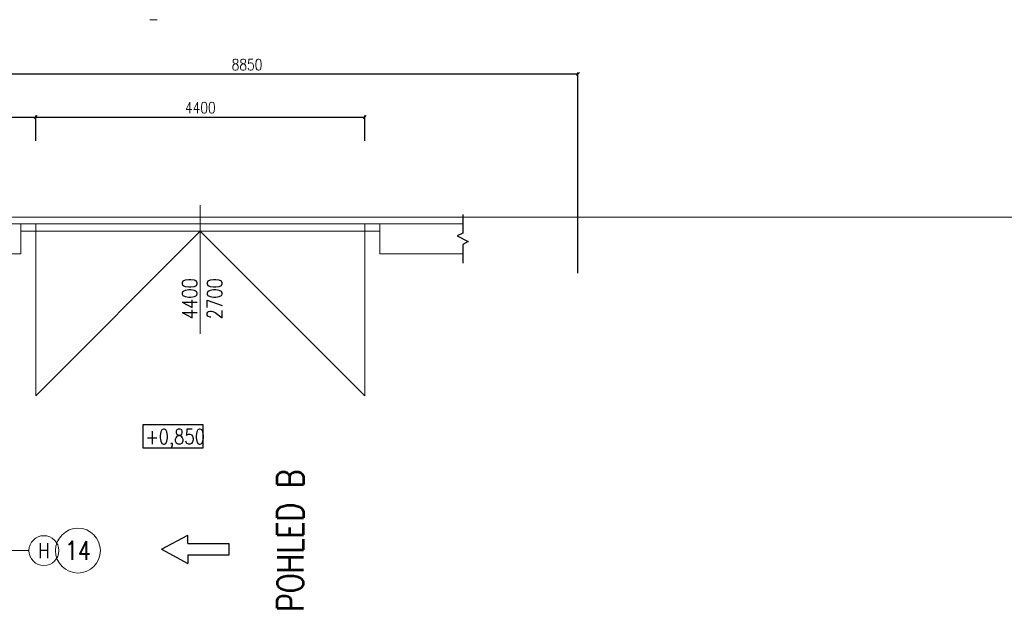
# Model space of a CAD drawing. Header units: millimetres. Extents: x -238874 to 551972, y -298952 to 658415.
# Tile 181 of 256: x 84532 to 97701, y 92959 to 100830. Entities that reach past the tile are written whole.
import ezdxf
from ezdxf.enums import TextEntityAlignment as Align

# ---------------------------------------------------------------- set-up
doc = ezdxf.new("R2010")
doc.units = ezdxf.units.MM
doc.header["$LTSCALE"] = 20
for name, color, linetype, lineweight in [('_00_HEDVIKA_pohledy', 1, 'Continuous', 25), ('CKBUBLINY', 1, 'Continuous', 18), ('CKBUBLINY DEMOLICE', 4, 'Continuous', 18), ('CKBUBLINY_POPIS', 3, 'Continuous', 25), ('CKDVERE_OSY', 120, 'Continuous', 18), ('CKSYMBOLY', 21, 'Continuous', 25), ('PRUCHODY', 7, 'Continuous', 18)]:
    doc.layers.add(name, color=color, linetype=linetype, lineweight=lineweight)
doc.layers.add('CKNETISK', color=116, linetype='Continuous', lineweight=18, plot=False)
doc.layers.add('CZ', color=255, linetype='Continuous')
doc.layers.add('KOTY', color=8, linetype='Continuous')
doc.styles.add('SIMPLEX', font='SIMPLEX.shx', dxfattribs={"width": 0.8, "bigfont": 'CAD13.shx'})
doc.styles.get("Standard").update_dxf_attribs({"font": 'simplex.shx', "width": 0.8})
doc.dimstyles.new('CKA', dxfattribs={"dimtxt": 200, "dimasz": 40, "dimexe": 20, "dimexo": 0.2, "dimgap": 50, "dimtad": 1, "dimdec": 0, "dimrnd": 1, "dimzin": 0, "dimdsep": 46, "dimtxsty": 'Standard', "dimblk1": 'OBLIQUE', "dimblk2": 'OBLIQUE', "dimsah": 1, "dimcen": 0.09, "dimclrd": 253, "dimclre": 253, "dimclrt": 253, "dimadec": 0, "dimazin": 0, "dimtfac": 1, "dimtdec": 0, "dimtix": 1, "dimtmove": 2, "dimatfit": 3, "dimfxl": 1, "dimtolj": 1, "dimtzin": 0, "dimarcsym": 0})

# ---------------------------------------------------------------- blocks, each defined once
blk = doc.blocks.new('_OBLIQUE')
at = {"color": 0, "linetype": 'ByBlock'}
blk.add_line((-0.5, -0.5), (0.5, 0.5), dxfattribs=at)
blk = doc.blocks.new('*D1463')
at = {"layer": 'DEFPOINTS', "color": 0, "transparency": 16777216}
for p in [(91998, 100104), (83148, 98100), (91998, 97060)]:
    blk.add_point(p, dxfattribs=at)
at = {"layer": 'KOTY', "lineweight": -2, "transparency": 16777216}
for p, q in [((83148, 100104), (91998, 100104)), ((91998, 97441), (91998, 100124))]:
    blk.add_line(p, q, dxfattribs=at)
at = {"layer": 'KOTY', "lineweight": -2, "transparency": 16777216, "xscale": 40, "yscale": 40, "zscale": 40, "rotation": 180}
blk.add_blockref('_OBLIQUE', (83148, 100104), dxfattribs=at)
at = {"layer": 'KOTY', "lineweight": -2, "transparency": 16777216, "xscale": 40, "yscale": 40, "zscale": 40}
blk.add_blockref('_OBLIQUE', (91998, 100104), dxfattribs=at)
at = {"layer": 'KOTY', "transparency": 16777216, "insert": (87573, 100229), "char_height": 150, "attachment_point": 5, "style": 'SIMPLEX'}
blk.add_mtext('\\A1;8850', dxfattribs=at)
blk = doc.blocks.new('*D1464')
at = {"layer": 'DEFPOINTS', "color": 0, "transparency": 16777216}
for p in [(89148, 99528), (84748, 98832), (89148, 98832)]:
    blk.add_point(p, dxfattribs=at)
at = {"layer": 'KOTY', "lineweight": -2, "transparency": 16777216}
for p, q in [((84748, 99528), (89148, 99528)), ((89148, 99212), (89148, 99548))]:
    blk.add_line(p, q, dxfattribs=at)
at = {"layer": 'KOTY', "lineweight": -2, "transparency": 16777216, "xscale": 40, "yscale": 40, "zscale": 40, "rotation": 180}
blk.add_blockref('_OBLIQUE', (84748, 99528), dxfattribs=at)
at = {"layer": 'KOTY', "lineweight": -2, "transparency": 16777216, "xscale": 40, "yscale": 40, "zscale": 40}
blk.add_blockref('_OBLIQUE', (89148, 99528), dxfattribs=at)
at = {"layer": 'KOTY', "transparency": 16777216, "insert": (86948, 99653), "char_height": 150, "attachment_point": 5, "style": 'SIMPLEX'}
blk.add_mtext('\\A1;4400', dxfattribs=at)
blk = doc.blocks.new('*D1465')
at = {"layer": 'DEFPOINTS', "color": 0, "transparency": 16777216}
for p in [(84748, 99528), (83148, 98832), (84748, 98832)]:
    blk.add_point(p, dxfattribs=at)
at = {"layer": 'KOTY', "lineweight": -2, "transparency": 16777216}
for p, q in [((83148, 99528), (84748, 99528)), ((84748, 99212), (84748, 99548))]:
    blk.add_line(p, q, dxfattribs=at)
at = {"layer": 'KOTY', "lineweight": -2, "transparency": 16777216, "xscale": 40, "yscale": 40, "zscale": 40, "rotation": 180}
blk.add_blockref('_OBLIQUE', (83148, 99528), dxfattribs=at)
at = {"layer": 'KOTY', "lineweight": -2, "transparency": 16777216, "xscale": 40, "yscale": 40, "zscale": 40}
blk.add_blockref('_OBLIQUE', (84748, 99528), dxfattribs=at)
at = {"layer": 'KOTY', "transparency": 16777216, "insert": (83948, 99653), "char_height": 150, "attachment_point": 5, "style": 'SIMPLEX'}
blk.add_mtext('\\A1;1600', dxfattribs=at)
blk = doc.blocks.new('*U3468')
at = {"color": 0, "linetype": 'ByBlock', "lineweight": -2}
for p, q in [((48.4, 38.7), (48.4, 94.6)), ((224.7, 0), (48.4, 94.6)), ((224.7, 0), (48.4, -94.6)), ((48.4, -38.7), (48.4, -94.6))]:
    blk.add_line(p, q, dxfattribs=at)
blk.add_lwpolyline([(48.4, -38.7), (-224.7, -38.7), (-224.7, 38.7), (48.4, 38.7)], dxfattribs=at)
at = {"color": 0, "linetype": 'Continuous', "lineweight": -2, "flags": 8}
blk.add_attdef('SPÁD', text='', height=100, dxfattribs=at).set_placement((0, 40), align=Align.CENTER)
blk = doc.blocks.new('CK_BUBBLE_1_0_0')
at = {"color": 0, "linetype": 'ByBlock', "lineweight": -2}
blk.add_circle((0, 0), 1, dxfattribs=at)

msp = doc.modelspace()

# ---------------------------------------------------------------- linework, layer by layer
at = {"layer": 'CKBUBLINY'}
msp.add_line((84656.073, 93730.047), (84656.073, 93730.047), dxfattribs=at)
at = {"layer": 'CKDVERE_OSY'}
msp.add_line((84656.073, 93730.047), (81864.903, 93730.047), dxfattribs=at)
at = {"layer": 'CKNETISK'}
msp.add_line((27397.962, 98190.047), (177401.712, 98190.047), dxfattribs=at)
at = {"layer": 'CKSYMBOLY'}
msp.add_lwpolyline([(90456.996, 98225.047), (90456.996, 97975.047), (90381.996, 97937.547), (90531.996, 97862.547), (90456.996, 97825.047), (90456.996, 97575.047)], dxfattribs=at)
at = {"layer": 'CZ', "color": 7}
msp.add_lwpolyline([(86182.795, 95416.33), (86981.821, 95416.33), (86981.821, 95100.393), (86182.795, 95100.393)], close=True, dxfattribs=at)
at = {"layer": 'PRUCHODY'}
for p, q in [((86372.219, 100829.91), (86272.219, 100829.91)), ((86947.962, 98348.3), (86947.962, 96629.253)), ((90456.996, 98100.047), (83147.962, 98100.047)), ((84547.962, 97700.047), (84547.962, 98100.047)), ((89347.962, 98000.047), (84547.962, 98000.047)), ((84747.962, 98000.047), (84747.962, 98100.047)), ((84747.962, 95800.047), (86947.962, 98000.047)), ((84747.962, 98000.047), (84747.962, 95800.047)), ((89147.962, 95800.047), (86947.962, 98000.047)), ((89147.962, 98000.047), (89147.962, 98100.047)), ((89147.962, 98000.047), (89147.962, 95800.047)), ((89347.962, 97700.047), (89347.962, 98100.047)), ((84547.962, 97700.047), (83147.962, 97700.047)), ((89347.962, 97700.047), (90456.996, 97700.047))]:
    msp.add_line(p, q, dxfattribs=at)

# ---------------------------------------------------------------- block references
at = {"layer": '_00_HEDVIKA_pohledy', "xscale": 2, "yscale": 2, "zscale": 2, "rotation": 180}
msp.add_blockref('*U3468', (86879.046, 93747.557), dxfattribs=at)
at = {"layer": 'CKBUBLINY'}
ref = msp.add_blockref('CK_BUBBLE_1_0_0', (85311.54, 93730.047), dxfattribs=dict(at, xscale=300, yscale=300, zscale=300))
ref.add_attrib('NUM1', '14', dxfattribs={"layer": 'CKBUBLINY_POPIS', "height": 250, "width": 0.8, "flags": 8}).set_placement((85311.54, 93730.047), align=Align.MIDDLE_CENTER)
at = {"layer": 'CKBUBLINY DEMOLICE'}
ref = msp.add_blockref('CK_BUBBLE_1_0_0', (84856.073, 93730.047), dxfattribs=dict(at, xscale=200, yscale=200, zscale=200))
ref.add_attrib('NUM1', 'H', dxfattribs={"height": 200, "width": 0.8, "flags": 8}).set_placement((84856.073, 93730.047), align=Align.MIDDLE_CENTER)

# ---------------------------------------------------------------- texts
at = {"layer": '_00_HEDVIKA_pohledy', "insert": (87976.68, 92910.536), "char_height": 350, "attachment_point": 1, "rotation": 90}
msp.add_mtext_dynamic_manual_height_columns('POHLED B', width=9267.13323, gutter_width=1250, heights=[0], dxfattribs=at)
at = {"layer": 'CZ', "color": 7, "insert": (86706.626, 96824.668), "char_height": 200, "width": 1830.1, "attachment_point": 1, "rotation": 90}
msp.add_mtext('4400\\P2700', dxfattribs=at)
at = {"layer": 'CZ', "color": 7, "insert": (86213.631, 95354.509), "char_height": 200, "width": 1830.1, "attachment_point": 1}
msp.add_mtext('+0,850', dxfattribs=at)

# ---------------------------------------------------------------- dimensions: what is measured, and where the dimension line sits
at = {"layer": 'KOTY'}
for base, p1, p2, text, picture, middle in [((91997.962, 100104.432), (83147.962, 98100.047), (91997.962, 97060.047), '8850', '*D1463', (87572.962, 100229.432)), ((84747.962, 99527.817), (83147.962, 98831.701), (84747.962, 98831.701), '1600', '*D1465', (83947.962, 99652.817)), ((89147.962, 99527.817), (84747.962, 98831.701), (89147.962, 98831.701), '4400', '*D1464', (86947.962, 99652.817))]:
    dim = msp.add_linear_dim(base=base, p1=p1, p2=p2, text=text, dimstyle='CKA', override={"dimtxt": 150, "dimexo": 380.774374, "dimtxsty": 'SIMPLEX', "dimse1": 1, "dimclrd": 256, "dimclre": 256, "dimclrt": 256}, dxfattribs=at)
    dim.commit()
    dim.dimension.update_dxf_attribs({"geometry": picture, "text_midpoint": middle})

doc.saveas('drawing.dxf')
